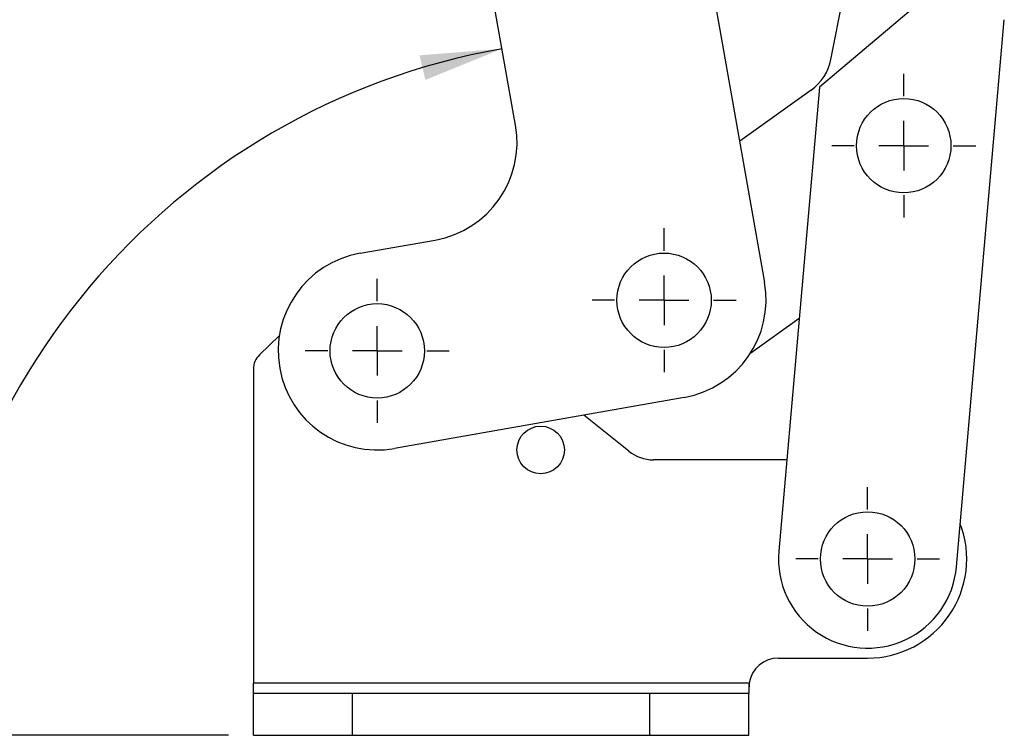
# Model space of a CAD drawing. Extents: x 28 to 404, y 20 to 283.
# Tile 3 of 14: x 175 to 214, y 20 to 48. Entities that reach past the tile are written whole.
import ezdxf

# ---------------------------------------------------------------- set-up
doc = ezdxf.new("R2010")
doc.units = 0
doc.layers.get('0').update_dxf_attribs({"linetype": 'CONTINUOUS'})
doc.styles.add('SLDTEXTSTYLE0', font='TXT', dxfattribs={"width": 0.75})
doc.dimstyles.new('SLDDIMSTYLE5', dxfattribs={"dimtxt": 3.5, "dimasz": 3.302, "dimexe": 0, "dimexo": 0.0625, "dimgap": 0.875, "dimtad": 1, "dimdec": 4, "dimlfac": 2.5, "dimzin": 12, "dimtxsty": 'SLDTEXTSTYLE0', "dimsah": 1, "dimcen": 0.09, "dimazin": 3, "dimtfac": 1, "dimtofl": 0, "dimtmove": 0, "dimatfit": 3, "dimtolj": 1, "dimtzin": 12})

# ---------------------------------------------------------------- blocks, each defined once
blk = doc.blocks.new('_D_10')
at = {"color": 179, "linetype": 'CONTINUOUS'}
blk.add_line((183.073, 19.548), (169.861, 19.548), dxfattribs=at)
blk.add_arc((198.998, 19.548), 28.137, 100, 180, dxfattribs=at)
for points in [[(194.113, 47.258), (190.782, 46.99), (191.017, 46.001)], [(170.861, 19.548), (171.561, 22.815), (170.547, 22.874)]]:
    blk.add_solid(points, dxfattribs=at)
at = {"color": 179, "linetype": 'CONTINUOUS', "insert": (169.526, 34.439, 0.04), "char_height": 3.5, "attachment_point": 1, "rotation": 54.5901, "style": 'SLDTEXTSTYLE0'}
blk.add_mtext('80°', dxfattribs=at)
blk = doc.blocks.new('SW_CENTERMARKSYMBOL_8')
at = {"color": 0, "linetype": 'CONTINUOUS'}
for p, q in [((0, 2), (0, 2.905)), ((0, 0), (0, 1)), ((-2, 0), (-2.905, 0)), ((0, 0), (-1, 0)), ((0, 0), (0, -1)), ((0, 0), (1, 0)), ((2, 0), (2.905, 0)), ((0, -2), (0, -2.905))]:
    blk.add_line(p, q, dxfattribs=at)
blk = doc.blocks.new('SW_CENTERMARKSYMBOL_9')
at = {"color": 0, "linetype": 'CONTINUOUS'}
for p, q in [((0, 2), (0, 2.905)), ((0, 0), (0, 1)), ((-2, 0), (-2.905, 0)), ((0, 0), (-1, 0)), ((0, 0), (0, -1)), ((0, 0), (1, 0)), ((2, 0), (2.905, 0)), ((0, -2), (0, -2.905))]:
    blk.add_line(p, q, dxfattribs=at)
blk = doc.blocks.new('SW_CENTERMARKSYMBOL_10')
at = {"color": 0, "linetype": 'CONTINUOUS'}
for p, q in [((0, 2), (0, 2.905)), ((0, 0), (0, 1)), ((-2, 0), (-2.905, 0)), ((0, 0), (-1, 0)), ((0, 0), (0, -1)), ((0, 0), (1, 0)), ((2, 0), (2.905, 0)), ((0, -2), (0, -2.905))]:
    blk.add_line(p, q, dxfattribs=at)
blk = doc.blocks.new('SW_CENTERMARKSYMBOL_11')
at = {"color": 0, "linetype": 'CONTINUOUS'}
for p, q in [((0, 2), (0, 2.905)), ((0, 0), (0, 1)), ((-2, 0), (-2.905, 0)), ((0, 0), (-1, 0)), ((0, 0), (0, -1)), ((0, 0), (1, 0)), ((2, 0), (2.905, 0)), ((0, -2), (0, -2.905))]:
    blk.add_line(p, q, dxfattribs=at)

msp = doc.modelspace()

# ---------------------------------------------------------------- linework, layer by layer
at = {"color": 7, "linetype": 'CONTINUOUS'}
for p, q in [((207.392186, 46.829415), (210.571657, 62.880783)), ((201.933677, 53.57932), (204.712048, 37.822396)), ((194.656555, 44.172754), (193.267369, 52.051217)), ((211.764373, 49.792008), (206.924814, 45.703121)), ((212.459405, 26.351134), (214.390892, 48.430392)), ((206.594615, 45.591872), (203.706677, 43.524139)), ((206.924814, 45.703121), (205.286796, 26.978592)), ((188.378709, 39.004094), (191.411916, 39.538931)), ((204.152342, 34.987987), (206.110079, 36.389706)), ((185.121659, 35.684964), (184.31525, 34.90044)), ((184.0731, 34.327027), (184.0731, 21.648463)), ((201.46741, 33.188572), (189.767894, 31.125632)), ((199.230727, 31.016964), (197.414965, 32.474017)), ((205.609271, 30.664863), (200.2321, 30.664863)), ((205.273101, 22.664863), (208.8731, 22.664863)), ((184.0731, 21.248463), (184.0731, 21.648463)), ((204.087229, 21.648463), (184.0731, 21.648463)), ((204.087229, 21.648463), (204.0731, 21.341123)), ((204.087229, 21.648463), (204.0731, 21.341123)), ((204.087229, 21.648463), (204.0731, 21.589922)), ((204.0731, 21.589922), (204.0731, 21.248463)), ((184.0731, 19.548463), (184.0731, 21.248463)), ((184.0731, 21.248463), (188.0731, 21.248463)), ((188.0731, 19.548463), (188.0731, 21.248463)), ((188.0731, 21.248463), (200.0731, 21.248463)), ((200.0731, 19.548463), (200.0731, 21.248463)), ((200.0731, 21.248463), (204.0731, 21.248463)), ((204.0731, 19.548463), (204.0731, 21.248463)), ((184.0731, 19.548463), (188.0731, 19.548463)), ((188.0731, 19.548463), (200.0731, 19.548463)), ((200.0731, 19.548463), (204.0731, 19.548463))]:
    msp.add_line(p, q, dxfattribs=at)
for centre, radius in [((210.331284, 43.345633), 1.905), ((200.65464, 37.106966), 1.905), ((189.073301, 35.064863), 1.905), ((195.6731, 31.064863), 0.96), ((208.8731, 26.664863), 1.905)]:
    msp.add_circle(centre, radius, dxfattribs=at)
for centre, radius, start, end in [((205.430304, 47.218027), 2, 305.6022656, 348.7958307), ((190.717324, 43.478161), 4, 280, 10), ((189.073301, 35.064863), 4, 100, 280), ((200.772817, 37.127803), 4, 280, 10), ((184.8731, 34.327027), 0.8, 134.211843, 180), ((200.2321, 32.264863), 1.6, 231.2548086, 270), ((208.8731, 26.664863), 4, 270, 20.8424398), ((208.8731, 26.664863), 3.6, 175.000507, 355.000507), ((205.2731, 21.464863), 1.2, 90, 171.1991788)]:
    msp.add_arc(centre, radius, start, end, dxfattribs=at)

# ---------------------------------------------------------------- block references
at = {"color": 179, "linetype": 'CONTINUOUS'}
for name, p in [('SW_CENTERMARKSYMBOL_9', (210.331284, 43.345633)), ('SW_CENTERMARKSYMBOL_10', (200.65464, 37.106966)), ('SW_CENTERMARKSYMBOL_11', (189.073301, 35.064863)), ('SW_CENTERMARKSYMBOL_8', (208.8731, 26.664863))]:
    msp.add_blockref(name, p, dxfattribs=at)

# ---------------------------------------------------------------- dimensions: what is measured, and where the dimension line sits
dim = msp.add_angular_dim_2l(base=(177.444279, 37.634587), line1=((184.0731, 19.548463), (204.0731, 19.548463)), line2=((191.461428, 62.293217), (194.656555, 44.172754)), dimstyle='SLDDIMSTYLE5', dxfattribs=at)
dim.commit()
dim.dimension.update_dxf_attribs({"geometry": '_D_10', "text_midpoint": (176.066049, 35.851685), "dimtype": 162})

doc.saveas('drawing.dxf')
